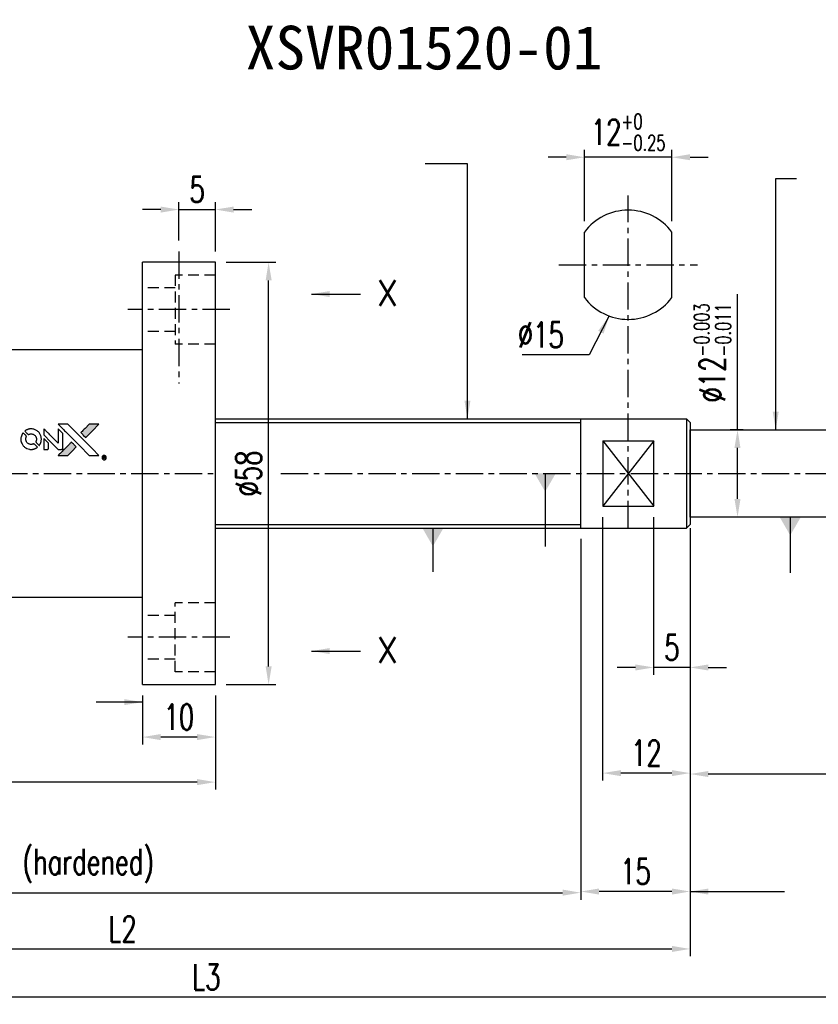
# Model space of a CAD drawing. Extents: x 1 to 354, y 57 to 198.
# Tile 2 of 3: x 108 to 218, y 63 to 198. Entities that reach past the tile are written whole.
import ezdxf

# ---------------------------------------------------------------- set-up
doc = ezdxf.new("R2010")
doc.units = 0
doc.header["$MEASUREMENT"] = 0
doc.header["$PDMODE"] = 2
doc.linetypes.add('CENTER', pattern=[2, 1.25, -0.25, 0.25, -0.25])
doc.linetypes.add('DASHED', pattern=[0.75, 0.5, -0.25])
doc.layers.get('0').update_dxf_attribs({"linetype": 'CONTINUOUS'})
doc.layers.get('DEFPOINTS').update_dxf_attribs({"linetype": 'CONTINUOUS'})
for name, color, linetype in [('CL', 1, 'CENTER'), ('DIM', 4, 'CONTINUOUS'), ('HID', 2, 'DASHED'), ('OUT', 3, 'CONTINUOUS')]:
    doc.layers.add(name, color=color, linetype=linetype)
doc.styles.add('DIM-7', font='SIMPLEX.shx', dxfattribs={"width": 0.7, "bigfont": 'chineset.shx'})
doc.styles.add('STYLE1', font='txt.shx')
doc.styles.add('T', font='kaiu.ttf')
doc.dimstyles.get("Standard").update_dxf_attribs({"dimtxt": 0.18, "dimasz": 0.18, "dimexe": 0.18, "dimexo": 0.0625, "dimgap": 0.09, "dimtad": 0, "dimtih": 1, "dimtoh": 1, "dimdec": 4, "dimzin": 0, "dimdsep": 46, "dimtxsty": 'STANDARD', "dimcen": 0.09, "dimadec": 0, "dimazin": 0, "dimtfac": 1, "dimtdec": 4, "dimtofl": 0, "dimtmove": 0, "dimatfit": 0, "dimfxl": 1, "dimtolj": 1, "dimtzin": 0, "dimarcsym": 0})

# ---------------------------------------------------------------- blocks, each defined once
blk = doc.blocks.new('*D59')
at = {"layer": 'DEFPOINTS', "color": 0, "linetype": 'Continuous', "transparency": 16777216}
for p in [(134.86, 172.36), (129.86, 166.62), (134.86, 165.12)]:
    blk.add_point(p, dxfattribs=at)
at = {"layer": 'DIM', "color": 7, "linetype": 'Continuous', "lineweight": -2, "transparency": 16777216}
for p, q in [((129.86, 168.12), (129.86, 173.36)), ((134.86, 166.62), (134.86, 173.36)), ((127.36, 172.36), (124.86, 172.36)), ((129.86, 172.36), (134.86, 172.36)), ((137.36, 172.36), (139.86, 172.36))]:
    blk.add_line(p, q, dxfattribs=at)
at = {"layer": 'DIM', "color": 7, "linetype": 'Continuous', "transparency": 16777216}
for points in [[(127.36, 172.77), (127.36, 171.94), (129.86, 172.36)], [(137.36, 172.77), (137.36, 171.94), (134.86, 172.36)]]:
    blk.add_solid(points, dxfattribs=at)
at = {"layer": 'DIM', "color": 7, "linetype": 'Continuous', "transparency": 16777216, "insert": (132.36, 175.11), "char_height": 3.5, "attachment_point": 5, "style": 'DIM-7'}
blk.add_mtext('\\A1;5', dxfattribs=at)
blk = doc.blocks.new('*D60')
at = {"layer": 'DEFPOINTS', "color": 0, "linetype": 'Continuous', "transparency": 16777216}
for p in [(134.86, 165.12), (142.17, 165.12), (134.86, 107.12)]:
    blk.add_point(p, dxfattribs=at)
at = {"layer": 'DIM', "color": 7, "linetype": 'Continuous', "lineweight": -2, "transparency": 16777216}
for p, q in [((136.36, 165.12), (143.17, 165.12)), ((142.17, 109.62), (142.17, 162.62)), ((136.36, 107.12), (143.17, 107.12))]:
    blk.add_line(p, q, dxfattribs=at)
at = {"layer": 'DIM', "color": 7, "linetype": 'Continuous', "transparency": 16777216}
for points in [[(141.76, 162.62), (142.59, 162.62), (142.17, 165.12)], [(141.76, 109.62), (142.59, 109.62), (142.17, 107.12)]]:
    blk.add_solid(points, dxfattribs=at)
at = {"layer": 'DIM', "color": 7, "linetype": 'Continuous', "transparency": 16777216, "insert": (139.42, 136.12), "char_height": 3.5, "attachment_point": 5, "rotation": 90, "style": 'DIM-7'}
blk.add_mtext('\\A1;%%c58', dxfattribs=at)
blk = doc.blocks.new('*D61')
at = {"layer": 'DEFPOINTS', "color": 0, "linetype": 'Continuous', "transparency": 16777216}
for p in [(124.86, 107.12), (134.86, 107.12), (124.86, 99.92)]:
    blk.add_point(p, dxfattribs=at)
at = {"layer": 'DIM', "color": 7, "linetype": 'Continuous', "lineweight": -2, "transparency": 16777216}
for p, q in [((124.86, 105.62), (124.86, 98.92)), ((134.86, 105.62), (134.86, 98.92)), ((132.36, 99.92), (127.36, 99.92))]:
    blk.add_line(p, q, dxfattribs=at)
at = {"layer": 'DIM', "color": 7, "linetype": 'Continuous', "transparency": 16777216}
for points in [[(127.36, 100.33), (127.36, 99.5), (124.86, 99.92)], [(132.36, 100.33), (132.36, 99.5), (134.86, 99.92)]]:
    blk.add_solid(points, dxfattribs=at)
at = {"layer": 'DIM', "color": 7, "linetype": 'Continuous', "transparency": 16777216, "insert": (129.86, 102.67), "char_height": 3.5, "attachment_point": 5, "style": 'DIM-7'}
blk.add_mtext('\\A1;10', dxfattribs=at)
blk = doc.blocks.new('*D62')
at = {"layer": 'DEFPOINTS', "color": 0, "linetype": 'Continuous', "transparency": 16777216}
for p in [(74.86, 119.12), (134.86, 107.12), (74.86, 93.73)]:
    blk.add_point(p, dxfattribs=at)
at = {"layer": 'DIM', "color": 7, "linetype": 'Continuous', "lineweight": -2, "transparency": 16777216}
for p, q in [((74.86, 117.62), (74.86, 92.73)), ((134.86, 105.62), (134.86, 92.73)), ((132.36, 93.73), (77.36, 93.73))]:
    blk.add_line(p, q, dxfattribs=at)
at = {"layer": 'DIM', "color": 7, "linetype": 'Continuous', "transparency": 16777216}
for points in [[(77.36, 94.15), (77.36, 93.32), (74.86, 93.73)], [(132.36, 94.15), (132.36, 93.32), (134.86, 93.73)]]:
    blk.add_solid(points, dxfattribs=at)
at = {"layer": 'DIM', "color": 7, "linetype": 'Continuous', "transparency": 16777216, "insert": (104.86, 96.48), "char_height": 3.5, "attachment_point": 5, "style": 'DIM-7'}
blk.add_mtext('\\A1;60', dxfattribs=at)
blk = doc.blocks.new('*D65')
at = {"layer": 'DEFPOINTS', "color": 0, "transparency": 16777216}
for p in [(185.52, 179.54), (185.52, 169.28), (197.52, 169.28)]:
    blk.add_point(p, dxfattribs=at)
at = {"layer": 'DIM', "color": 7, "lineweight": -2, "transparency": 16777216}
for p, q in [((185.52, 170.78), (185.52, 180.54)), ((197.52, 170.78), (197.52, 180.54)), ((183.02, 179.54), (180.52, 179.54)), ((197.52, 179.54), (185.52, 179.54)), ((200.02, 179.54), (202.52, 179.54))]:
    blk.add_line(p, q, dxfattribs=at)
at = {"layer": 'DIM', "color": 7, "transparency": 16777216}
for points in [[(183.02, 179.96), (183.02, 179.13), (185.52, 179.54)], [(200.02, 179.96), (200.02, 179.13), (197.52, 179.54)]]:
    blk.add_solid(points, dxfattribs=at)
at = {"layer": 'DIM', "color": 7, "transparency": 16777216, "insert": (191.52, 182.99), "char_height": 3.5, "attachment_point": 5, "style": 'DIM-7'}
blk.add_mtext('\\A1;12{\\H2.1;\\S+0^ -0.25;}', dxfattribs=at)
blk = doc.blocks.new('*D66')
at = {"layer": 'DEFPOINTS', "color": 0, "linetype": 'Continuous', "transparency": 16777216}
for p in [(195.02, 131.62), (200.02, 129.12), (195.02, 109.48)]:
    blk.add_point(p, dxfattribs=at)
at = {"layer": 'DIM', "color": 7, "linetype": 'Continuous', "lineweight": -2, "transparency": 16777216}
for p, q in [((195.02, 130.12), (195.02, 108.48)), ((200.02, 127.62), (200.02, 108.48)), ((192.52, 109.48), (190.02, 109.48)), ((200.02, 109.48), (195.02, 109.48)), ((202.52, 109.48), (205.02, 109.48))]:
    blk.add_line(p, q, dxfattribs=at)
at = {"layer": 'DIM', "color": 7, "linetype": 'Continuous', "transparency": 16777216}
for points in [[(192.52, 109.89), (192.52, 109.06), (195.02, 109.48)], [(202.52, 109.89), (202.52, 109.06), (200.02, 109.48)]]:
    blk.add_solid(points, dxfattribs=at)
at = {"layer": 'DIM', "color": 7, "linetype": 'Continuous', "transparency": 16777216, "insert": (197.52, 112.23), "char_height": 3.5, "attachment_point": 5, "style": 'DIM-7'}
blk.add_mtext('\\A1;5', dxfattribs=at)
blk = doc.blocks.new('*D67')
at = {"layer": 'DEFPOINTS', "color": 0, "linetype": 'Continuous', "transparency": 16777216}
for p in [(188.02, 131.62), (200.02, 128.62), (188.02, 94.97)]:
    blk.add_point(p, dxfattribs=at)
at = {"layer": 'DIM', "color": 7, "linetype": 'Continuous', "lineweight": -2, "transparency": 16777216}
for p, q in [((188.02, 130.12), (188.02, 93.97)), ((200.02, 127.12), (200.02, 93.97)), ((197.52, 94.97), (190.52, 94.97))]:
    blk.add_line(p, q, dxfattribs=at)
at = {"layer": 'DIM', "color": 7, "linetype": 'Continuous', "transparency": 16777216}
for points in [[(190.52, 95.38), (190.52, 94.55), (188.02, 94.97)], [(197.52, 95.38), (197.52, 94.55), (200.02, 94.97)]]:
    blk.add_solid(points, dxfattribs=at)
at = {"layer": 'DIM', "color": 7, "linetype": 'Continuous', "transparency": 16777216, "insert": (194.02, 97.72), "char_height": 3.5, "attachment_point": 5, "style": 'DIM-7'}
blk.add_mtext('\\A1;12', dxfattribs=at)
blk = doc.blocks.new('*D68')
at = {"layer": 'DEFPOINTS', "color": 0, "linetype": 'Continuous', "transparency": 16777216}
for p in [(44.21, 131.12), (200.02, 130.12), (200.02, 70.82)]:
    blk.add_point(p, dxfattribs=at)
at = {"layer": 'DIM', "color": 7, "linetype": 'Continuous', "lineweight": -2, "transparency": 16777216}
for p, q in [((44.21, 129.62), (44.21, 69.82)), ((200.02, 128.62), (200.02, 69.82)), ((46.71, 70.82), (197.52, 70.82))]:
    blk.add_line(p, q, dxfattribs=at)
at = {"layer": 'DIM', "color": 7, "linetype": 'Continuous', "transparency": 16777216}
for points in [[(46.71, 71.24), (46.71, 70.41), (44.21, 70.82)], [(197.52, 71.24), (197.52, 70.41), (200.02, 70.82)]]:
    blk.add_solid(points, dxfattribs=at)
at = {"layer": 'DIM', "color": 7, "linetype": 'Continuous', "transparency": 16777216, "insert": (122.12, 73.57), "char_height": 3.5, "attachment_point": 5, "style": 'DIM-7'}
blk.add_mtext('\\A1;L2', dxfattribs=at)
blk = doc.blocks.new('*D69')
at = {"layer": 'DEFPOINTS', "color": 0, "linetype": 'Continuous', "transparency": 16777216}
for p in [(44.21, 131.12), (185.02, 128.62), (185.02, 78.55)]:
    blk.add_point(p, dxfattribs=at)
at = {"layer": 'DIM', "color": 7, "linetype": 'Continuous', "lineweight": -2, "transparency": 16777216}
for p, q in [((44.21, 129.62), (44.21, 77.55)), ((185.02, 127.12), (185.02, 77.55)), ((46.71, 78.55), (182.52, 78.55))]:
    blk.add_line(p, q, dxfattribs=at)
at = {"layer": 'DIM', "color": 7, "linetype": 'Continuous', "transparency": 16777216}
for points in [[(46.71, 78.97), (46.71, 78.14), (44.21, 78.55)], [(182.52, 78.97), (182.52, 78.14), (185.02, 78.55)]]:
    blk.add_solid(points, dxfattribs=at)
at = {"layer": 'DIM', "color": 7, "linetype": 'Continuous', "transparency": 16777216, "insert": (114.62, 82.22), "char_height": 3.5, "attachment_point": 5, "style": 'DIM-7'}
blk.add_mtext('\\A1;L1 (hardened)', dxfattribs=at)
blk = doc.blocks.new('*D70')
at = {"layer": 'DEFPOINTS', "color": 0, "linetype": 'Continuous', "transparency": 16777216}
for p in [(245.02, 131.62), (22.21, 84.42), (22.21, 64.22)]:
    blk.add_point(p, dxfattribs=at)
at = {"layer": 'DIM', "color": 7, "linetype": 'Continuous', "lineweight": -2, "transparency": 16777216}
for p, q in [((245.02, 130.12), (245.02, 63.22)), ((22.21, 82.92), (22.21, 63.22)), ((242.52, 64.22), (24.71, 64.22))]:
    blk.add_line(p, q, dxfattribs=at)
at = {"layer": 'DIM', "color": 7, "linetype": 'Continuous', "transparency": 16777216}
for points in [[(24.71, 64.64), (24.71, 63.8), (22.21, 64.22)], [(242.52, 64.64), (242.52, 63.8), (245.02, 64.22)]]:
    blk.add_solid(points, dxfattribs=at)
at = {"layer": 'DIM', "color": 7, "linetype": 'Continuous', "transparency": 16777216, "insert": (133.62, 66.97), "char_height": 3.5, "attachment_point": 5, "style": 'DIM-7'}
blk.add_mtext('\\A1;L3', dxfattribs=at)
blk = doc.blocks.new('*D75')
at = {"layer": 'DEFPOINTS', "color": 0, "linetype": 'Continuous', "transparency": 16777216}
for p in [(208.82, 142.12), (206.53, 130.12), (208.82, 130.12)]:
    blk.add_point(p, dxfattribs=at)
at = {"layer": 'DIM', "color": 7, "linetype": 'Continuous', "lineweight": -2, "transparency": 16777216}
for p, q in [((206.53, 142.12), (206.53, 160.73)), ((207.32, 142.12), (205.53, 142.12)), ((206.53, 132.62), (206.53, 139.62)), ((207.32, 130.12), (205.53, 130.12))]:
    blk.add_line(p, q, dxfattribs=at)
at = {"layer": 'DIM', "color": 7, "linetype": 'Continuous', "transparency": 16777216}
for points in [[(206.11, 139.62), (206.94, 139.62), (206.53, 142.12)], [(206.11, 132.62), (206.94, 132.62), (206.53, 130.12)]]:
    blk.add_solid(points, dxfattribs=at)
at = {"layer": 'DIM', "color": 7, "linetype": 'Continuous', "transparency": 16777216, "insert": (203.08, 152.67), "char_height": 3.5, "attachment_point": 5, "rotation": 90, "style": 'DIM-7'}
blk.add_mtext('\\A1;%%c12{\\H2.1;\\S-0.003^ -0.011;}', dxfattribs=at)
blk = doc.blocks.new('*D76')
at = {"layer": 'DEFPOINTS', "color": 0, "linetype": 'Continuous', "transparency": 16777216}
for p in [(200.02, 130.12), (185.02, 128.62), (185.02, 78.71)]:
    blk.add_point(p, dxfattribs=at)
at = {"layer": 'DIM', "color": 7, "linetype": 'Continuous', "lineweight": -2, "transparency": 16777216}
for p, q in [((200.02, 128.62), (200.02, 77.71)), ((185.02, 127.12), (185.02, 77.71)), ((197.52, 78.71), (187.52, 78.71))]:
    blk.add_line(p, q, dxfattribs=at)
at = {"layer": 'DIM', "color": 7, "linetype": 'Continuous', "transparency": 16777216}
for points in [[(187.52, 79.12), (187.52, 78.29), (185.02, 78.71)], [(197.52, 79.12), (197.52, 78.29), (200.02, 78.71)]]:
    blk.add_solid(points, dxfattribs=at)
at = {"layer": 'DIM', "color": 7, "linetype": 'Continuous', "transparency": 16777216, "insert": (192.52, 81.46), "char_height": 3.5, "attachment_point": 5, "style": 'DIM-7'}
blk.add_mtext('\\A1;15', dxfattribs=at)
blk = doc.blocks.new('*D79')
at = {"layer": 'DEFPOINTS', "color": 0, "linetype": 'Continuous', "transparency": 16777216}
for p in [(245.02, 131.62), (200.02, 129.12), (200.02, 94.84)]:
    blk.add_point(p, dxfattribs=at)
at = {"layer": 'DIM', "color": 7, "linetype": 'Continuous', "lineweight": -2, "transparency": 16777216}
for p, q in [((245.02, 130.12), (245.02, 93.84)), ((200.02, 127.62), (200.02, 93.84)), ((242.52, 94.84), (202.52, 94.84))]:
    blk.add_line(p, q, dxfattribs=at)
at = {"layer": 'DIM', "color": 7, "linetype": 'Continuous', "transparency": 16777216}
for points in [[(202.52, 95.26), (202.52, 94.43), (200.02, 94.84)], [(242.52, 95.26), (242.52, 94.43), (245.02, 94.84)]]:
    blk.add_solid(points, dxfattribs=at)
at = {"layer": 'DIM', "color": 7, "linetype": 'Continuous', "transparency": 16777216, "insert": (222.52, 97.59), "char_height": 3.5, "attachment_point": 5, "style": 'DIM-7'}
blk.add_mtext('\\A1;45', dxfattribs=at)

msp = doc.modelspace()

# ---------------------------------------------------------------- hatches: boundary and pattern name
at = {"linetype": 'Continuous'}
h = msp.add_hatch(color=0, dxfattribs=at)
h.dxf.hatch_style = 1
h.paths.add_polyline_path([(118.888, 142.891), (118.222, 142.89), (117.555, 142.89), (116.981, 142.312, 0.000288), (116.761, 142.09, 0.000479), (116.576, 141.902, 0.000013), (116.408, 141.733, 0.197177), (116.407, 141.73, 0.1112764), (116.407, 141.729, 0.0015954), (116.61, 141.523, 0.0005055), (116.737, 141.396), (117.067, 141.066), (117.978, 141.978)])
h.paths.add_polyline_path([(115.184, 139.187), (115.768, 139.77), (115.437, 140.101, 0.000476), (115.31, 140.228, 0.0015067), (115.104, 140.432, 0.2256647), (115.101, 140.432, 0.0011115), (114.823, 140.154, 0.0003511), (114.65, 139.981, 0.000108), (113.92, 139.249, 0.0006916), (113.552, 138.877, 0.0000771), (113.297, 138.62, 0.1975269), (113.293, 138.611, 0.2961744), (113.296, 138.607, 0.0041949), (113.622, 138.603, 0.0005293), (113.947, 138.603), (114.601, 138.603)])

# ---------------------------------------------------------------- linework, layer by layer
at = {"color": 0}
for points in [[(109.42, 142.234, 0.023681), (109.303, 142.216, 0.022402), (109.186, 142.187, 0.021929), (109.07, 142.147, 0.020503), (108.956, 142.096, 0.013745), (108.891, 142.062, 0.009767), (108.819, 142.02, 0.009658), (108.755, 141.978, 0.027804), (108.712, 141.946), (108.696, 141.932), (108.902, 141.726, 0.002053), (109.002, 141.627, 0.006738), (109.069, 141.563, 0.007826), (109.116, 141.52, 0.063909), (109.14, 141.504, 0.061532), (109.177, 141.49, 0.068674), (109.215, 141.487, 0.052072), (109.26, 141.495, 0.019648), (109.321, 141.514, -0.018366), (109.395, 141.537, -0.0288), (109.46, 141.551, -0.029061), (109.526, 141.558, -0.019155), (109.603, 141.557, -0.053809), (109.768, 141.533, -0.058833), (109.919, 141.474, -0.058566), (110.052, 141.382, -0.052525), (110.166, 141.258, -0.044733), (110.231, 141.152, -0.040573), (110.278, 141.034, -0.041123), (110.305, 140.911, -0.04951), (110.309, 140.793, -0.017369), (110.303, 140.738, -0.024255), (110.294, 140.689, -0.023787), (110.28, 140.64, -0.015798), (110.26, 140.586, 0.010631), (110.246, 140.552, 0.033653), (110.24, 140.528, 0.037806), (110.237, 140.505, 0.016307), (110.236, 140.475, 0.068179), (110.244, 140.415, 0.095747), (110.268, 140.367, 0.033418), (110.325, 140.303, 0.002133), (110.503, 140.129, 0.001452), (110.603, 140.031, 0.012393), (110.65, 139.989, 0.020479), (110.677, 139.967, 0.344362), (110.688, 139.967, 0.074287), (110.71, 139.992, 0.005454), (110.759, 140.067, 0.008391), (110.807, 140.147, 0.017097), (110.842, 140.212, 0.027375), (110.899, 140.345, 0.02835), (110.94, 140.482, 0.027723), (110.966, 140.626, 0.023913), (110.978, 140.779, 0.027047), (110.973, 140.963, 0.031685), (110.948, 141.136, 0.032425), (110.902, 141.3, 0.031013), (110.835, 141.46, 0.037914), (110.723, 141.649, 0.040153), (110.585, 141.815, 0.039834), (110.422, 141.958, 0.036173), (110.232, 142.079, 0.040752), (110.046, 142.16, 0.035885), (109.842, 142.215, 0.035491), (109.629, 142.24, 0.037615)], [(111.307, 141.829), (111.307, 141.402), (112.295, 140.416), (113.284, 139.429), (113.559, 139.431, 0.0008), (113.736, 139.432, 0.010795), (113.801, 139.434, 0.030495), (113.836, 139.438, 0.080372), (113.86, 139.446, 0.03816), (113.884, 139.462, 0.041799), (113.904, 139.48, 0.042486), (113.921, 139.501, 0.042078), (113.934, 139.524, 0.099276), (113.941, 139.558, 0.003302), (113.943, 139.695, 0.002586), (113.944, 139.935, 0.000204), (113.943, 140.573), (113.941, 141.595), (113.612, 141.923), (113.284, 142.251), (113.28, 141.268), (113.277, 140.286), (112.31, 141.258, 0.000253), (111.938, 141.631, 0.000412), (111.622, 141.948, 0.000041), (111.339, 142.231, 0.041338), (111.325, 142.242), (111.307, 142.255)], [(114.077, 142.089, -0.000056), (114.476, 141.689, -0.000021), (115.035, 141.129, -0.000021), (115.645, 140.518, -0.000025), (116.216, 139.945), (117.554, 138.603), (118.218, 138.605), (118.881, 138.606), (117.986, 139.507, 0.000274), (117.556, 139.94, 0.000123), (116.991, 140.508, 0.000121), (116.392, 141.108, 0.000165), (115.852, 141.649), (114.613, 142.89), (113.945, 142.89), (113.277, 142.89)], [(116.981, 142.312, 0.000288), (116.761, 142.09, 0.000479), (116.576, 141.902, 0.000013), (116.408, 141.733, 0.197177), (116.407, 141.73, 0.197497), (116.408, 141.728, 0.00004), (116.504, 141.631, 0.000836), (116.611, 141.523, 0.000505), (116.737, 141.396), (117.067, 141.066), (117.978, 141.978), (118.888, 142.891), (118.222, 142.89), (117.555, 142.89)], [(108.434, 141.66, 0.018008), (108.394, 141.6, 0.009842), (108.35, 141.522, 0.009807), (108.308, 141.443, 0.015716), (108.275, 141.373, 0.048467), (108.196, 141.121, 0.045841), (108.165, 140.855, 0.046006), (108.183, 140.588, 0.049638), (108.25, 140.336, 0.064819), (108.423, 140.008, 0.06695), (108.674, 139.74, 0.066691), (108.987, 139.546, 0.063505), (109.345, 139.438, 0.03135), (109.436, 139.428, 0.010439), (109.571, 139.425, 0.010391), (109.706, 139.428, 0.032408), (109.796, 139.438, 0.015696), (109.902, 139.46, 0.018095), (110.002, 139.487, 0.018551), (110.097, 139.521, 0.018352), (110.19, 139.562, 0.015568), (110.251, 139.595, 0.009832), (110.32, 139.636, 0.009795), (110.385, 139.678, 0.023727), (110.431, 139.712), (110.449, 139.727), (110.247, 139.932, 0.001528), (110.133, 140.048, 0.010022), (110.074, 140.104, 0.019586), (110.036, 140.137, 0.061865), (110.007, 140.154, 0.055054), (109.964, 140.168, 0.061607), (109.921, 140.171, 0.048725), (109.87, 140.164, 0.020221), (109.803, 140.145, -0.017722), (109.731, 140.124, -0.02685), (109.667, 140.111, -0.02759), (109.604, 140.105, -0.020233), (109.533, 140.106, -0.04793), (109.398, 140.126, -0.048386), (109.269, 140.171, -0.047866), (109.151, 140.24, -0.044964), (109.045, 140.332, -0.04333), (108.956, 140.442, -0.050921), (108.893, 140.56, -0.051473), (108.855, 140.688, -0.0459), (108.843, 140.825, -0.019014), (108.845, 140.892, -0.024114), (108.853, 140.953, -0.025081), (108.866, 141.011, -0.023892), (108.885, 141.068, 0.008624), (108.901, 141.113, 0.026486), (108.91, 141.144, 0.035074), (108.915, 141.171, 0.02756), (108.916, 141.2, 0.087163), (108.906, 141.248, 0.073291), (108.881, 141.292, 0.028074), (108.826, 141.355, 0.002594), (108.679, 141.503), (108.47, 141.712)], [(111.307, 140.173), (111.307, 139.429), (111.585, 139.43), (111.862, 139.432), (111.894, 139.452, 0.03146), (111.909, 139.463, 0.026444), (111.923, 139.475, 0.026444), (111.936, 139.489, 0.031457), (111.946, 139.504), (111.966, 139.536), (111.968, 139.905), (111.97, 140.273), (111.644, 140.595, 0.000745), (111.518, 140.719, 0.001228), (111.412, 140.822, 0.000087), (111.316, 140.916, 0.195134), (111.312, 140.917, 0.412117), (111.31, 140.915, 0.000048), (111.309, 140.698, 0.00109), (111.308, 140.458, 0.000653)], [(114.65, 139.981, 0.000108), (113.92, 139.249, 0.000692), (113.552, 138.877, 0.000077), (113.297, 138.62, 0.197527), (113.293, 138.611, 0.410182), (113.298, 138.607, 0.000493), (113.434, 138.605, 0.002424), (113.622, 138.603, 0.000529), (113.947, 138.603), (114.601, 138.603), (115.184, 139.187), (115.768, 139.77), (115.437, 140.101, 0.000476), (115.31, 140.228, 0.000789), (115.202, 140.335, 0.000035), (115.105, 140.431, 0.19758), (115.102, 140.432, 0.198396), (115.1, 140.431, 0.000019), (114.968, 140.3, 0.000582), (114.823, 140.154, 0.000351)], [(119.522, 138.58, 0.082374), (119.437, 138.541, 0.083404), (119.369, 138.477, 0.082663), (119.325, 138.393, 0.07897), (119.31, 138.298, 0.084941), (119.328, 138.192, 0.08953), (119.38, 138.101, 0.090743), (119.46, 138.034, 0.090193), (119.559, 138, 0.10067), (119.671, 138.005, 0.099454), (119.772, 138.054, 0.097736), (119.848, 138.138, 0.09365), (119.888, 138.247, 0.07584), (119.889, 138.33, 0.068415), (119.866, 138.414, 0.068328), (119.821, 138.488, 0.075277), (119.758, 138.544, 0.059367), (119.706, 138.57, 0.048986), (119.645, 138.586, 0.048519), (119.582, 138.589, 0.055347)], [(119.481, 138.292), (119.481, 138.125), (119.501, 138.125), (119.52, 138.125), (119.522, 138.195), (119.524, 138.266), (119.565, 138.267), (119.606, 138.269), (119.634, 138.225, -0.003356), (119.646, 138.206, -0.002757), (119.659, 138.185, -0.002784), (119.67, 138.166, -0.007382), (119.678, 138.152, 0.019487), (119.688, 138.136, 0.098302), (119.695, 138.129, 0.116932), (119.704, 138.126, 0.032798), (119.719, 138.125), (119.745, 138.125), (119.727, 138.156, 0.005748), (119.718, 138.171, 0.002522), (119.706, 138.19, 0.002495), (119.693, 138.211, 0.00334), (119.68, 138.229), (119.652, 138.272), (119.675, 138.284, 0.066516), (119.698, 138.299, 0.085926), (119.713, 138.319, 0.082934), (119.721, 138.343, 0.05747), (119.722, 138.372, 0.023576), (119.72, 138.389, 0.043538), (119.716, 138.403, 0.050891), (119.711, 138.414, 0.049897), (119.704, 138.424, 0.067884), (119.682, 138.442, 0.077412), (119.657, 138.452, 0.049266), (119.622, 138.457, 0.012208), (119.563, 138.459), (119.481, 138.459)], [(119.661, 138.406, -0.120545), (119.673, 138.39, -0.09136), (119.678, 138.369, -0.087576), (119.676, 138.346, -0.098026), (119.665, 138.327, -0.079907), (119.656, 138.318, -0.087697), (119.644, 138.314, -0.041371), (119.626, 138.311, -0.005557), (119.587, 138.309), (119.521, 138.307), (119.521, 138.363), (119.521, 138.42), (119.582, 138.42, -0.007471), (119.616, 138.419, -0.035301), (119.635, 138.417, -0.060486), (119.649, 138.413, -0.063546)]]:
    msp.add_lwpolyline(points, format="xyb", close=True, dxfattribs=at)
at = {"layer": 'CL', "color": 0, "linetype": 'CENTER', "ltscale": 3}
for p, q in [((191.525, 128.615), (191.525, 174.276)), ((129.861, 166.615), (129.861, 148.457)), ((182.025, 164.776), (201.025, 164.776)), ((136.861, 158.615), (122.861, 158.615)), ((21.315, 136.115), (134.861, 136.115)), ((143.866, 136.115), (245.932, 136.115)), ((136.861, 113.615), (122.861, 113.615))]:
    msp.add_line(p, q, dxfattribs=at)
at = {"layer": 'DIM', "color": 0, "linetype": 'Continuous'}
for p, q in [((134.861, 143.115), (185.025, 143.115)), ((134.861, 129.115), (185.025, 129.115))]:
    msp.add_line(p, q, dxfattribs=at)
at = {"layer": 'DIM', "color": 0}
for p, q in [((188.025, 140.615), (195.025, 131.615)), ((195.025, 140.615), (188.025, 131.615))]:
    msp.add_line(p, q, dxfattribs=at)
at = {"layer": 'HID', "color": 0, "ltscale": 3}
for p, q in [((129.361, 163.365), (129.361, 153.865)), ((134.861, 163.365), (129.361, 163.365)), ((129.361, 161.615), (124.861, 161.615)), ((129.361, 155.615), (124.861, 155.615)), ((134.861, 153.865), (129.361, 153.865)), ((129.361, 108.865), (129.361, 118.365)), ((134.861, 118.365), (129.361, 118.365)), ((129.361, 116.615), (124.861, 116.615)), ((129.361, 110.615), (124.861, 110.615)), ((134.861, 108.865), (129.361, 108.865))]:
    msp.add_line(p, q, dxfattribs=at)
at = {"layer": 'OUT', "color": 0, "linetype": 'Continuous'}
for p, q in [((185.525, 160.276), (185.525, 169.276)), ((197.525, 160.276), (197.525, 169.276)), ((134.861, 143.615), (185.025, 143.615)), ((185.025, 143.615), (189.025, 143.615)), ((185.025, 128.615), (185.025, 143.615)), ((189.025, 143.615), (199.525, 143.615)), ((199.525, 143.615), (200.025, 143.115)), ((199.525, 143.615), (199.525, 128.615)), ((200.025, 143.115), (200.025, 129.115)), ((200.025, 130.115), (200.025, 142.115)), ((200.025, 142.115), (229.525, 142.115)), ((188.025, 140.615), (188.025, 131.615)), ((188.025, 140.615), (195.025, 140.615)), ((195.025, 131.615), (195.025, 140.615)), ((188.025, 131.615), (195.025, 131.615)), ((229.525, 130.115), (200.025, 130.115)), ((134.861, 128.615), (185.025, 128.615)), ((185.025, 128.615), (188.025, 128.615)), ((188.025, 128.615), (199.525, 128.615)), ((200.025, 129.115), (199.525, 128.615))]:
    msp.add_line(p, q, dxfattribs=at)
at = {"layer": 'OUT', "color": 0}
for p, q in [((124.861, 107.115), (124.861, 165.115)), ((134.861, 165.115), (124.861, 165.115)), ((134.861, 107.115), (134.861, 165.115)), ((124.861, 153.115), (74.861, 153.115)), ((74.861, 119.115), (124.861, 119.115)), ((124.861, 107.115), (134.861, 107.115))]:
    msp.add_line(p, q, dxfattribs=at)
at = {"layer": 'OUT', "color": 0, "linetype": 'Continuous'}
for start, end in [(36.8699, 143.1301), (216.8699, 323.1301)]:
    msp.add_arc((191.525, 164.776), 7.5, start, end, dxfattribs=at)

# ---------------------------------------------------------------- texts
at = {"layer": 'DIM', "color": 0, "linetype": 'Continuous', "style": 'STYLE1'}
for p in [(156.979, 159.159), (156.979, 110.133)]:
    msp.add_text('X', height=3.5, dxfattribs=at).set_placement(p)
at = {"layer": 'DIM', "color": 0, "insert": (139.023, 194.549), "char_height": 6, "width": 7.38093, "attachment_point": 4, "style": 'T'}
msp.add_mtext('XSVR01520-01', dxfattribs=at)
at = {"layer": 'DIM', "color": 0, "insert": (182.678, 155.144), "char_height": 3.5, "attachment_point": 6, "style": 'DIM-7'}
msp.add_mtext('\\A1;%%c15', dxfattribs=at)

# ---------------------------------------------------------------- dimensions: what is measured, and where the dimension line sits
at = {"layer": 'DIM', "color": 0}
dim = msp.add_linear_dim(base=(185.525, 179.543), p1=(197.525, 169.276), p2=(185.525, 169.276), dimstyle='STANDARD', override={"dimtxt": 3.5, "dimasz": 2.5, "dimexe": 1, "dimexo": 1.5, "dimgap": 1, "dimtad": 1, "dimtih": 0, "dimtoh": 0, "dimdec": 2, "dimzin": 8, "dimtxsty": 'DIM-7', "dimclrd": 7, "dimclre": 7, "dimclrt": 7, "dimtol": 1, "dimtm": 0.25, "dimtfac": 0.6, "dimtix": 1, "dimtofl": 1, "dimatfit": 3, "dimtzin": 8}, dxfattribs=at)
dim.commit()
dim.dimension.update_dxf_attribs({"geometry": '*D65', "text_midpoint": (191.525, 182.993)})
at = {"layer": 'DIM', "color": 0, "linetype": 'Continuous'}
for base, p1, p2, picture, middle in [((134.861, 172.355), (129.861, 166.615), (134.861, 165.115), '*D59', (132.361, 175.105)), ((74.861, 93.732), (134.861, 107.115), (74.861, 119.115), '*D62', (104.861, 96.482)), ((124.861, 99.915), (134.861, 107.115), (124.861, 107.115), '*D61', (129.861, 102.665))]:
    dim = msp.add_linear_dim(base=base, p1=p1, p2=p2, angle=180, dimstyle='STANDARD', override={"dimtxt": 3.5, "dimasz": 2.5, "dimexe": 1, "dimexo": 1.5, "dimgap": 1, "dimtad": 1, "dimtih": 0, "dimtoh": 0, "dimdec": 2, "dimzin": 8, "dimtxsty": 'DIM-7', "dimclrd": 7, "dimclre": 7, "dimclrt": 7, "dimtfac": 0.6, "dimtix": 1, "dimtofl": 1, "dimatfit": 3, "dimtzin": 8}, dxfattribs=at)
    dim.commit()
    dim.dimension.update_dxf_attribs({"geometry": picture, "text_midpoint": middle})
dim = msp.add_linear_dim(base=(206.527, 130.115), p1=(208.823, 142.115), p2=(208.823, 130.115), angle=90, text='%%c<>', dimstyle='STANDARD', override={"dimtxt": 3.5, "dimasz": 2.5, "dimexe": 1, "dimexo": 1.5, "dimgap": 1, "dimtad": 1, "dimtih": 0, "dimtoh": 0, "dimdec": 2, "dimzin": 8, "dimtxsty": 'DIM-7', "dimclrd": 7, "dimclre": 7, "dimclrt": 7, "dimtol": 1, "dimtp": -0.003, "dimtm": 0.011, "dimtfac": 0.6, "dimtix": 1, "dimtofl": 1, "dimatfit": 3, "dimtzin": 8}, dxfattribs=at)
dim.commit()
dim.dimension.update_dxf_attribs({"geometry": '*D75', "text_midpoint": (206.527, 152.674), "dimtype": 160})
dim = msp.add_linear_dim(base=(142.175, 165.115), p1=(134.861, 107.115), p2=(134.861, 165.115), angle=270, text='%%c<>', dimstyle='STANDARD', override={"dimtxt": 3.5, "dimasz": 2.5, "dimexe": 1, "dimexo": 1.5, "dimgap": 1, "dimtad": 1, "dimtih": 0, "dimtoh": 0, "dimdec": 2, "dimzin": 8, "dimtxsty": 'DIM-7', "dimclrd": 7, "dimclre": 7, "dimclrt": 7, "dimtfac": 0.6, "dimtix": 1, "dimtofl": 1, "dimatfit": 3, "dimtzin": 8}, dxfattribs=at)
dim.commit()
dim.dimension.update_dxf_attribs({"geometry": '*D60', "text_midpoint": (139.425, 136.115)})
for base, p1, p2, text, picture, middle in [((22.211, 64.219), (245.025, 131.615), (22.211, 84.418), 'L3', '*D70', (133.618, 66.969)), ((200.025, 70.823), (44.211, 131.115), (200.025, 130.115), 'L2', '*D68', (122.118, 73.573)), ((185.025, 78.552), (44.211, 131.115), (185.025, 128.615), 'L1 (hardened)', '*D69', (114.618, 82.218))]:
    dim = msp.add_linear_dim(base=base, p1=p1, p2=p2, text=text, dimstyle='STANDARD', override={"dimtxt": 3.5, "dimasz": 2.5, "dimexe": 1, "dimexo": 1.5, "dimgap": 1, "dimtad": 1, "dimtih": 0, "dimtoh": 0, "dimdec": 2, "dimzin": 8, "dimtxsty": 'DIM-7', "dimclrd": 7, "dimclre": 7, "dimclrt": 7, "dimtfac": 0.6, "dimtix": 1, "dimtofl": 1, "dimatfit": 3, "dimtzin": 8}, dxfattribs=at)
    dim.commit()
    dim.dimension.update_dxf_attribs({"geometry": picture, "text_midpoint": middle})
for base, p1, p2, picture, middle in [((188.025, 94.967), (200.025, 128.615), (188.025, 131.615), '*D67', (194.025, 97.717)), ((195.025, 109.478), (200.025, 129.115), (195.025, 131.615), '*D66', (197.525, 112.228)), ((200.025, 94.844), (245.025, 131.615), (200.025, 129.115), '*D79', (222.525, 97.594)), ((185.025, 78.706), (200.025, 130.115), (185.025, 128.615), '*D76', (192.525, 81.456))]:
    dim = msp.add_linear_dim(base=base, p1=p1, p2=p2, dimstyle='STANDARD', override={"dimtxt": 3.5, "dimasz": 2.5, "dimexe": 1, "dimexo": 1.5, "dimgap": 1, "dimtad": 1, "dimtih": 0, "dimtoh": 0, "dimdec": 2, "dimzin": 8, "dimtxsty": 'DIM-7', "dimclrd": 7, "dimclre": 7, "dimclrt": 7, "dimtfac": 0.6, "dimtix": 1, "dimtofl": 1, "dimatfit": 3, "dimtzin": 8}, dxfattribs=at)
    dim.commit()
    dim.dimension.update_dxf_attribs({"geometry": picture, "text_midpoint": middle})

# ---------------------------------------------------------------- leaders
for points, override in [([(169.459, 143.615), (169.459, 178.62), (163.672, 178.62)], {"dimtxt": 3.5, "dimasz": 2.5, "dimexe": 1, "dimexo": 1.5, "dimgap": 1, "dimtad": 1, "dimtih": 0, "dimtoh": 0, "dimdec": 2, "dimzin": 8, "dimtxsty": 'DIM-7', "dimclrd": 7, "dimclre": 7, "dimclrt": 7, "dimtfac": 0.6, "dimtix": 1, "dimtofl": 1, "dimatfit": 3, "dimtzin": 8}), ([(211.775, 142.115), (211.775, 176.641), (214.647, 176.641)], {"dimtxt": 3.5, "dimasz": 2.5, "dimexe": 1, "dimexo": 1.5, "dimgap": 1, "dimtad": 1, "dimtih": 0, "dimtoh": 0, "dimdec": 2, "dimzin": 8, "dimtxsty": 'DIM-7', "dimclrd": 7, "dimclre": 7, "dimclrt": 7, "dimtfac": 0.6, "dimtix": 1, "dimtofl": 1, "dimatfit": 3, "dimtzin": 8}), ([(148.049, 160.757), (154.781, 160.757)], {"dimtxt": 3.5, "dimasz": 2.5, "dimexe": 1, "dimexo": 1.5, "dimgap": 1, "dimtad": 1, "dimtih": 0, "dimtoh": 0, "dimdec": 2, "dimzin": 8, "dimtxsty": 'DIM-7', "dimclrd": 7, "dimclre": 7, "dimclrt": 7, "dimtfac": 0.6, "dimtix": 1, "dimtofl": 1, "dimatfit": 3, "dimtzin": 8}), ([(180.132, 136.115), (180.132, 126.106)], {"dimtxt": 3.5, "dimasz": 2.5, "dimexe": 1, "dimexo": 1.5, "dimgap": 1, "dimtad": 1, "dimtih": 0, "dimtoh": 0, "dimdec": 2, "dimzin": 8, "dimtxsty": 'DIM-7', "dimclrd": 7, "dimclre": 4, "dimclrt": 1, "dimtfac": 0.6, "dimtix": 1, "dimtofl": 1, "dimldrblk": 'DATUMFILLED', "dimtzin": 8}), ([(213.766, 130.115), (213.766, 122.471)], {"dimtxt": 3.5, "dimasz": 2.5, "dimexe": 1, "dimexo": 1.5, "dimgap": 1, "dimtad": 1, "dimtih": 0, "dimtoh": 0, "dimdec": 2, "dimzin": 8, "dimtxsty": 'DIM-7', "dimclrd": 7, "dimclre": 4, "dimclrt": 1, "dimtfac": 0.6, "dimtix": 1, "dimtofl": 1, "dimldrblk": 'DATUMFILLED', "dimtzin": 8}), ([(164.721, 128.615), (164.721, 122.608)], {"dimtxt": 3.5, "dimasz": 2.5, "dimexe": 1, "dimexo": 1.5, "dimgap": 1, "dimtad": 1, "dimtih": 0, "dimtoh": 0, "dimdec": 2, "dimzin": 8, "dimtxsty": 'DIM-7', "dimclrd": 7, "dimclre": 4, "dimclrt": 1, "dimtfac": 0.6, "dimtix": 1, "dimtofl": 1, "dimldrblk": 'DATUMFILLED', "dimtzin": 8}), ([(148.049, 111.73), (154.781, 111.73)], {"dimtxt": 3.5, "dimasz": 2.5, "dimexe": 1, "dimexo": 1.5, "dimgap": 1, "dimtad": 1, "dimtih": 0, "dimtoh": 0, "dimdec": 2, "dimzin": 8, "dimtxsty": 'DIM-7', "dimclrd": 7, "dimclre": 7, "dimclrt": 7, "dimtfac": 0.6, "dimtix": 1, "dimtofl": 1, "dimatfit": 3, "dimtzin": 8}), ([(124.861, 104.717), (118.485, 104.717)], {"dimtxt": 3.5, "dimasz": 2.5, "dimexe": 1, "dimexo": 1.5, "dimgap": 1, "dimtad": 1, "dimtih": 0, "dimtoh": 0, "dimdec": 2, "dimzin": 8, "dimtxsty": 'DIM-7', "dimclrd": 7, "dimclre": 7, "dimclrt": 7, "dimtfac": 0.6, "dimtix": 1, "dimtofl": 1, "dimatfit": 3, "dimtzin": 8}), ([(200.025, 78.706), (212.991, 78.706)], {"dimtxt": 3.5, "dimasz": 2.5, "dimexe": 1, "dimexo": 1.5, "dimgap": 1, "dimtad": 1, "dimtih": 0, "dimtoh": 0, "dimdec": 2, "dimzin": 8, "dimtxsty": 'DIM-7', "dimclrd": 7, "dimclre": 7, "dimclrt": 7, "dimtfac": 0.6, "dimtix": 1, "dimtofl": 1, "dimatfit": 3, "dimtzin": 8})]:
    msp.add_leader(points, dimstyle='STANDARD', override=override, dxfattribs=at)
at = {"layer": 'DIM', "color": 0, "linetype": 'Continuous', "annotation_type": 0, "has_hookline": 1, "hookline_direction": 1, "text_width": 5.717}
msp.add_leader([(188.91, 157.746), (186.178, 152.394), (183.678, 152.394)], dimstyle='STANDARD', override={"dimtxt": 3.5, "dimasz": 2.5, "dimexe": 1, "dimexo": 1.5, "dimgap": 1, "dimtad": 1, "dimtih": 0, "dimtoh": 0, "dimdec": 2, "dimzin": 8, "dimtxsty": 'DIM-7', "dimclrd": 7, "dimclre": 7, "dimclrt": 7, "dimtfac": 0.6, "dimtix": 1, "dimtofl": 1, "dimatfit": 3, "dimtzin": 8}, dxfattribs=at)

doc.saveas('drawing.dxf')
